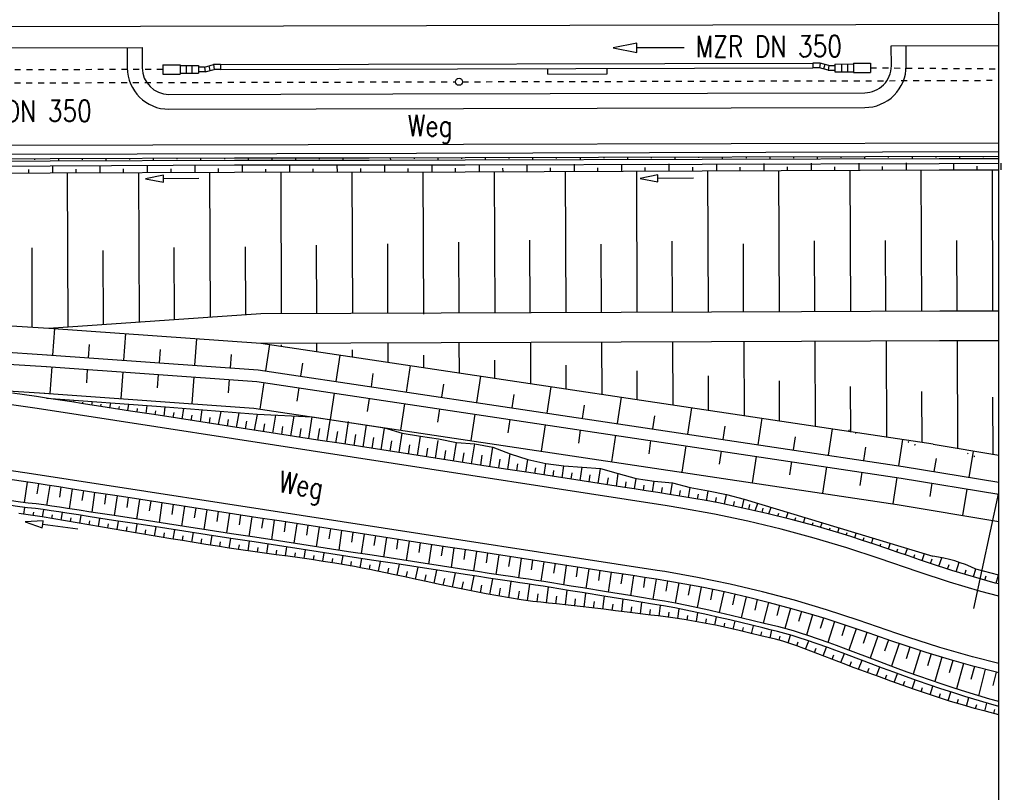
# Model space of a CAD drawing. Extents: x -134 to 1642, y -665 to 1050.
# Tile 35 of 88: x 867 to 950, y 86 to 152. Entities that reach past the tile are written whole.
import ezdxf

# ---------------------------------------------------------------- set-up
doc = ezdxf.new("R2010")
doc.units = 0
doc.header["$LTSCALE"] = 2
doc.header["$MEASUREMENT"] = 0
for name, pattern in [('ACAD_ISO03W100', [0.5, 0.25, -0.25]), ('AUSGEZOGEN', [0]), ('PUNKTX2', [0.5, 0, -0.5]), ('STRICHLINIEX2', [0.5, 0.25, -0.25])]:
    doc.linetypes.add(name, pattern=pattern)
for name, color, linetype in [('ABKOMMENSSCHUTZWALL_AN_ZUFAHRT', 15, 'CONTINUOUS'), ('Boeschungen', 15, 'CONTINUOUS'), ('Gleisachsen', 7, 'CONTINUOUS'), ('HANGVERDÜBELUNG', 15, 'CONTINUOUS'), ('Kabelanlagen', 15, 'CONTINUOUS'), ('NETZ', 250, 'AUSGEZOGEN'), ('RAHMEN', 250, 'AUSGEZOGEN'), ('Rinne', 200, 'CONTINUOUS'), ('SCHRIFT', 8, 'AUSGEZOGEN'), ('Tiefenentwaesserung', 15, 'CONTINUOUS'), ('Wegböschungen', 15, 'CONTINUOUS'), ('Wege', 15, 'CONTINUOUS')]:
    doc.layers.add(name, color=color, linetype=linetype)
doc.styles.add('ROMANS', font='romans.shx', dxfattribs={"width": 0.8})

msp = doc.modelspace()

# ---------------------------------------------------------------- hatches: boundary and pattern name
at = {"layer": 'Rinne'}
h = msp.add_hatch(dxfattribs=at)
h.set_pattern_fill('ANSI31', color=256, scale=20, style=0)
edge = h.paths.add_edge_path()
edge.add_arc((275.368, -21751.935), 21947.712, 89.378358, 89.4555825, ccw=False)
edge.add_arc((441.164, -6471.327), 6666.204, 89.2382346, 89.378358, ccw=False)
edge.add_arc((-14330.566, -1117453.652), 1117746.729, 89.236362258, 89.238234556, ccw=False)
edge.add_arc((523.427, -3023.766), 3217.854, 89.201464, 89.236359, ccw=False)
edge.add_arc((555.116, -750.211), 944.078, 86.947295, 89.201464, ccw=False)
edge.add_arc((625.86, 576.328), 384.346, 266.94729, 270.48051)
edge.add_arc((580.862, 5941.795), 5750.002, 270.4805116, 270.6623839)
edge.add_arc((762.642, -9781.389), 9974.234, 90.5242944, 90.662384, ccw=False)
edge.add_arc((2442.173, -193318.226), 193518.754, 90.51436533, 90.52429443, ccw=False)
edge.add_arc((253.376, 50487.94), 50297.236, 270.5143659, 270.5338415)
edge.add_arc((717.25, 703), 510.135, 270.53384, 270.62712)
edge.add_arc((-30540.738, 2856402.629), 2856380.831, 270.627124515, 270.628371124)
edge.add_arc((769.636, 1592.381), 1398.889, 270.628371, 270.993107)
edge.add_arc((599.067, 11432.088), 11240.074, 270.9931067, 271.1217788)
edge.add_arc((275.388, -21749.981), 21944.958, 89.378358, 89.4555885, ccw=False)
edge.add_arc((441.152, -6472.293), 6666.37, 89.2382342, 89.378358, ccw=False)
edge.add_arc((-14329.56, -1117377.592), 1117669.861, 89.236362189, 89.238234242, ccw=False)
edge.add_arc((523.399, -3025.408), 3218.696, 89.201476, 89.236361, ccw=False)
edge.add_arc((555.097, -751.146), 944.214, 86.947292, 89.201476, ccw=False)
edge.add_arc((625.852, 575.592), 384.41, 266.94729, 270.48049)
edge.add_arc((580.849, 5941.868), 5750.874, 270.4804911, 270.6623925)
edge.add_arc((762.68, -9785.498), 9977.542, 90.5242933, 90.6623925, ccw=False)
edge.add_arc((2442.714, -193377.718), 193577.449, 90.51436665, 90.5242933, ccw=False)
edge.add_arc((253.389, 50486.674), 50296.77, 270.514367, 270.533841)
edge.add_arc((717.258, 702.216), 510.151, 270.53384, 270.62712)
edge.add_arc((-30543.476, 2856652.631), 2856631.648, 270.627124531, 270.628371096)
edge.add_arc((769.646, 1591.701), 1399.009, 270.628371, 270.993107)
edge.add_arc((599.068, 11431.925), 11240.712, 270.9931067, 271.1217807)
h = msp.add_hatch(dxfattribs=at)
h.set_pattern_fill('ANSI31', color=256, scale=20, style=0)
edge = h.paths.add_edge_path()
edge.add_arc((639.264, -229.862), 468.994, 97.56045, 98.5249, ccw=False)
edge.add_arc((578.784, 225.815), 9.321, 90.71516, 97.56045, ccw=False)
edge.add_arc((667.449, -6877.287), 7112.976, 90.4538576, 90.7151605, ccw=False)
edge.add_arc((644.044, -3922.606), 4158.203, 90.112101, 90.453858, ccw=False)
edge.add_arc((2970.466, -1192978.703), 1193216.576, 90.108965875, 90.112100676, ccw=False)
edge.add_arc((709.221, -3986.094), 4221.816, 90.056265, 90.108966, ccw=False)
edge.add_line((705.075, 235.72), (793.275, 235.805))
edge.add_arc((682.615, 115104.427), 114868.675, 270.05519655, 270.08324691)
edge.add_arc((860.113, -7060.435), 7296.316, 89.9719489, 90.083247, ccw=False)
edge.add_arc((863.682, 229.302), 6.577, 80.49913, 89.97195, ccw=False)
edge.add_arc((850.919, 153.041), 83.9, 77.8496, 80.49913, ccw=False)
edge.add_arc((867.522, 230.16), 5.014, 71.90569, 77.8496, ccw=False)
edge.add_arc((858.933, 203.871), 32.67, 69.57811, 71.90569, ccw=False)
edge.add_arc((639.264, -229.557), 469.492, 97.56045, 98.52874, ccw=False)
edge.add_arc((578.729, 226.534), 9.402, 90.71401, 97.56045, ccw=False)
edge.add_arc((667.895, -6928.254), 7164.745, 90.4538576, 90.714007, ccw=False)
edge.add_arc((644.026, -3915.105), 4151.502, 90.112098, 90.453858, ccw=False)
edge.add_arc((2972.638, -1194119.305), 1194357.98, 90.10896588, 90.112097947, ccw=False)
edge.add_arc((709.216, -3982.003), 4218.525, 90.056265, 90.108966, ccw=False)
edge.add_line((705.074, 236.52), (793.274, 236.605))
edge.add_arc((681.707, 116046.703), 115810.152, 270.05519674, 270.08297763)
edge.add_arc((860.34, -7298.993), 7535.674, 89.97407, 90.0829777, ccw=False)
edge.add_arc((863.748, 229.962), 6.718, 80.49913, 89.97407, ccw=False)
edge.add_arc((850.571, 151.231), 86.544, 77.86199, 80.49913, ccw=False)
edge.add_arc((867.68, 230.779), 5.177, 71.90569, 77.86199, ccw=False)
edge.add_arc((858.871, 203.818), 33.541, 69.5666, 71.90569, ccw=False)

# ---------------------------------------------------------------- linework, layer by layer
at = {"layer": 'ABKOMMENSSCHUTZWALL_AN_ZUFAHRT', "linetype": 'Continuous'}
for p, q in [((869.873, 125.56), (887.766, 124.286)), ((870.228, 123.279), (870.388, 125.523)), ((842.587, 125.003), (869.733, 123.314)), ((876.213, 122.852), (876.373, 125.097)), ((882.198, 122.426), (882.358, 124.671)), ((842.589, 124.001), (869.671, 122.316)), ((873.22, 123.066), (873.3, 124.188)), ((879.205, 122.639), (879.285, 123.762)), ((888.177, 121.949), (888.511, 124.174)), ((869.713, 123.315), (887.519, 122.048)), ((885.19, 122.213), (885.27, 123.335)), ((894.111, 121.06), (894.445, 123.285)), ((869.642, 122.318), (887.409, 121.053)), ((869.998, 120.041), (870.157, 122.281)), ((891.144, 121.504), (891.311, 122.617)), ((900.045, 120.171), (900.378, 122.396)), ((842.595, 121.746), (869.532, 120.07)), ((873.07, 120.948), (873.149, 122.068)), ((875.982, 119.615), (876.142, 121.855)), ((879.055, 120.522), (879.134, 121.642)), ((881.967, 119.189), (882.127, 121.429)), ((887.519, 122.048), (941.932, 113.896)), ((897.078, 120.616), (897.245, 121.728)), ((905.979, 119.282), (906.312, 121.507)), ((885.039, 120.096), (885.119, 121.216)), ((887.409, 121.053), (941.776, 112.908)), ((887.696, 118.735), (888.029, 120.96)), ((890.83, 119.403), (890.996, 120.515)), ((903.012, 119.727), (903.179, 120.839)), ((911.913, 118.393), (912.246, 120.618)), ((869.483, 120.073), (887.162, 118.815)), ((893.63, 117.846), (893.963, 120.071)), ((896.763, 118.514), (896.93, 119.627)), ((908.946, 118.838), (909.112, 119.95)), ((917.846, 117.504), (918.18, 119.73)), ((887.162, 118.815), (941.425, 110.686)), ((899.564, 116.957), (899.897, 119.182)), ((914.879, 117.949), (915.046, 119.061)), ((923.78, 116.615), (924.113, 118.841)), ((902.697, 117.625), (902.864, 118.738)), ((905.497, 116.068), (905.831, 118.293)), ((920.813, 117.06), (920.98, 118.172)), ((929.714, 115.727), (930.047, 117.952)), ((908.631, 116.736), (908.798, 117.849)), ((911.431, 115.179), (911.764, 117.404)), ((926.747, 116.171), (926.914, 117.284)), ((914.565, 115.847), (914.731, 116.96)), ((917.365, 114.29), (917.698, 116.515)), ((932.681, 115.282), (932.848, 116.395)), ((935.648, 114.838), (935.981, 117.063)), ((920.498, 114.958), (920.665, 116.071)), ((923.299, 113.401), (923.632, 115.626)), ((938.615, 114.393), (938.781, 115.506)), ((941.582, 113.949), (941.915, 116.174)), ((926.432, 114.069), (926.599, 115.182)), ((929.232, 112.512), (929.566, 114.738)), ((947.51, 112.967), (947.879, 115.186)), ((932.366, 113.181), (932.533, 114.293)), ((935.166, 111.624), (935.5, 113.849)), ((941.932, 113.896), (950, 112.552)), ((944.55, 113.46), (944.735, 114.57)), ((938.3, 112.292), (938.466, 113.404)), ((941.1, 110.735), (941.433, 112.96)), ((941.776, 112.908), (950, 111.538)), ((944.201, 111.364), (944.386, 112.474)), ((946.975, 109.761), (947.345, 111.98)), ((941.425, 110.686), (950, 109.257))]:
    msp.add_line(p, q, dxfattribs=at)
at = {"layer": 'Boeschungen', "linetype": 'Continuous'}
for p, q in [((869.873, 125.56), (887.756, 126.786)), ((889.492, 124.027), (889.491, 124.16)), ((892.493, 123.577), (892.491, 124.304)), ((898.497, 122.678), (898.49, 124.328)), ((904.501, 121.779), (904.49, 124.352)), ((895.495, 123.128), (895.493, 123.722)), ((901.499, 122.228), (901.495, 123.284))]:
    msp.add_line(p, q, dxfattribs=at)
for points in [[(834.979, 139.777), (869.979, 139.864)], [(834.98, 139.577), (869.98, 139.664)], [(868.679, 139.86), (868.679, 139.76)], [(869.979, 139.866), (885.529, 139.927)], [(869.98, 139.666), (885.53, 139.727)], [(870.679, 139.868), (870.68, 139.668)], [(872.679, 139.876), (872.679, 139.776)], [(874.679, 139.884), (874.68, 139.684)], [(876.679, 139.842), (876.679, 139.792)], [(878.679, 139.85), (878.68, 139.7)], [(880.679, 139.908), (880.679, 139.808)], [(882.679, 139.916), (882.68, 139.716)], [(884.679, 139.922), (884.679, 139.822)], [(885.529, 139.927), (896.896, 139.941)], [(885.53, 139.727), (896.896, 139.741)], [(886.679, 139.928), (886.68, 139.732)], [(888.679, 139.889), (888.679, 139.789)], [(890.679, 139.897), (890.679, 139.747)], [(892.679, 139.905), (892.679, 139.805)], [(894.679, 139.913), (894.68, 139.713)], [(896.896, 139.941), (904.979, 139.951)], [(896.896, 139.741), (904.98, 139.751)], [(898.679, 139.929), (898.68, 139.729)], [(900.679, 139.937), (900.679, 139.837)], [(902.679, 139.945), (902.68, 139.745)], [(904.679, 139.953), (904.679, 139.853)], [(904.979, 139.954), (950, 140.074)], [(904.98, 139.754), (944.979, 139.861)], [(906.679, 139.961), (906.68, 139.761)], [(908.679, 139.968), (908.679, 139.868)], [(910.679, 139.976), (910.68, 139.776)], [(912.679, 139.984), (912.679, 139.884)], [(914.679, 139.942), (914.68, 139.792)], [(916.679, 139.95), (916.679, 139.9)], [(918.679, 139.958), (918.679, 139.808)], [(920.679, 139.966), (920.679, 139.916)], [(922.679, 139.974), (922.679, 139.824)], [(924.679, 139.982), (924.679, 139.932)], [(926.679, 139.99), (926.679, 139.84)], [(928.679, 139.997), (928.679, 139.897)], [(930.679, 140.005), (930.679, 139.855)], [(932.679, 140.013), (932.679, 139.913)], [(934.679, 140.021), (934.679, 139.871)], [(936.679, 140.029), (936.679, 139.929)], [(938.679, 140.037), (938.679, 139.844)], [(940.679, 140.045), (940.679, 139.945)], [(942.679, 140.054), (942.679, 139.854)], [(944.679, 140.062), (944.679, 139.962)], [(944.979, 139.862), (950, 139.882)], [(946.679, 140.072), (946.679, 139.872)], [(948.679, 140.08), (948.679, 139.98)], [(834.981, 139.177), (869.981, 139.264)], [(868.184, 138.658), (868.182, 138.958)], [(869.981, 139.266), (885.531, 139.327)], [(869.984, 138.666), (885.533, 138.727)], [(870.181, 139.266), (870.184, 138.666)], [(872.184, 138.674), (872.182, 138.974)], [(874.181, 139.282), (874.184, 138.682)], [(876.184, 138.69), (876.182, 138.99)], [(877.434, 138.695), (877.483, 126.081)], [(878.181, 139.298), (878.184, 138.698)], [(880.184, 138.706), (880.182, 139.006)], [(882.181, 139.314), (882.184, 138.714)], [(883.433, 138.719), (883.482, 126.493)], [(884.183, 138.72), (884.182, 139.02)], [(885.531, 139.327), (896.897, 139.341)], [(885.533, 138.727), (904.984, 138.751)], [(886.181, 139.33), (886.184, 138.68)], [(888.184, 138.687), (888.182, 138.987)], [(889.434, 138.692), (889.481, 126.792)], [(890.181, 139.345), (890.184, 138.695)], [(892.184, 138.703), (892.182, 139.003)], [(894.181, 139.311), (894.184, 138.711)], [(895.434, 138.716), (895.481, 126.816)], [(896.184, 138.719), (896.182, 139.019)], [(896.897, 139.341), (904.981, 139.351)], [(898.181, 139.327), (898.184, 138.727)], [(900.184, 138.735), (900.182, 139.035)], [(901.434, 138.74), (901.481, 126.74)], [(902.181, 139.343), (902.184, 138.743)], [(904.184, 138.751), (904.182, 139.051)], [(904.981, 139.354), (944.981, 139.461)], [(904.984, 138.754), (944.983, 138.912)], [(906.181, 139.359), (906.184, 138.759)], [(907.434, 138.764), (907.481, 126.864)], [(908.184, 138.766), (908.182, 139.066)], [(910.181, 139.374), (910.183, 138.774)], [(912.183, 138.782), (912.182, 139.082)], [(913.433, 138.787), (913.48, 126.887)], [(914.181, 139.39), (914.183, 138.79)], [(916.183, 138.798), (916.182, 139.098)], [(918.181, 139.406), (918.183, 138.806)], [(919.433, 138.811), (919.48, 126.911)], [(920.183, 138.814), (920.182, 139.114)], [(922.181, 139.422), (922.183, 138.822)], [(924.183, 138.83), (924.182, 139.13)], [(925.433, 138.835), (925.48, 126.935)], [(926.181, 139.438), (926.183, 138.838)], [(928.183, 138.845), (928.182, 139.145)], [(930.181, 139.453), (930.183, 138.853)], [(931.433, 138.858), (931.48, 126.958)], [(932.183, 138.861), (932.182, 139.161)], [(934.181, 139.469), (934.183, 138.869)], [(936.183, 138.877), (936.182, 139.177)], [(937.433, 138.882), (937.48, 126.982)], [(938.181, 139.485), (938.183, 138.885)], [(940.183, 138.893), (940.182, 139.193)], [(942.181, 139.501), (942.183, 138.901)], [(943.433, 138.906), (943.48, 127.006)], [(944.981, 139.462), (950, 139.482)], [(944.983, 138.912), (950, 138.923)], [(946.181, 139.467), (946.183, 138.917)], [(948.183, 138.925), (948.182, 139.225)], [(949.433, 138.929), (949.48, 127.021)], [(950.181, 139.482), (950.183, 138.932)], [(834.984, 138.527), (869.984, 138.666)], [(871.434, 138.671), (871.485, 125.671)], [(910.48, 126.875), (910.456, 132.97)], [(922.48, 126.923), (922.457, 132.891)], [(934.48, 126.97), (934.457, 132.92)], [(940.48, 126.994), (940.457, 132.944)], [(946.48, 127.018), (946.457, 132.968)], [(868.485, 125.66), (868.459, 132.323)], [(874.484, 125.876), (874.46, 132.121)], [(880.483, 126.287), (880.459, 132.357)], [(886.481, 126.698), (886.458, 132.431)], [(892.481, 126.804), (892.458, 132.554)], [(898.481, 126.828), (898.457, 132.678)], [(904.481, 126.852), (904.457, 132.802)], [(916.48, 126.899), (916.458, 132.658)], [(928.48, 126.947), (928.458, 132.688)], [(835.997, 127.667), (869.873, 125.56)], [(887.756, 126.786), (933.353, 126.966)], [(933.353, 126.966), (945.03, 127.012)], [(945.03, 127.012), (950, 127.023)], [(887.766, 124.286), (933.359, 124.466)], [(887.766, 124.286), (944.464, 115.792)], [(910.49, 124.375), (910.504, 120.876)], [(916.49, 124.399), (916.508, 119.999)], [(922.49, 124.423), (922.511, 119.073)], [(928.49, 124.447), (928.515, 118.147)], [(933.359, 124.466), (944.99, 124.512)], [(934.49, 124.47), (934.519, 117.27)], [(940.49, 124.494), (940.522, 116.344)], [(944.99, 124.512), (950, 124.523)], [(946.49, 124.518), (946.526, 115.418)], [(907.502, 121.364), (907.496, 122.864)], [(913.506, 120.437), (913.498, 122.437)], [(919.51, 119.511), (919.5, 121.961)], [(925.513, 118.635), (925.502, 121.535)], [(931.517, 117.709), (931.503, 121.108)], [(937.521, 116.782), (937.505, 120.632)], [(943.524, 115.906), (943.507, 120.206)], [(949.528, 114.88), (949.509, 119.73)], [(944.458, 115.756), (950, 114.833)]]:
    msp.add_lwpolyline(points, dxfattribs=at)
at = {"layer": 'Gleisachsen', "linetype": 'Continuous'}
msp.add_line((834.287, 150.926), (950, 151.204), dxfattribs=at)
at = {"layer": 'HANGVERDÜBELUNG', "linetype": 'PUNKTX2'}
for centre in [(937.617, 116.766), (942.62, 115.779), (947.622, 114.791)]:
    msp.add_circle(centre, 0.3, dxfattribs=at)
at = {"layer": 'Kabelanlagen', "linetype": 'Continuous'}
for p, q in [((884.366, 147.796), (934.315, 147.916)), ((934.925, 147.917), (934.315, 147.915)), ((934.315, 147.916), (934.316, 147.516)), ((934.925, 147.918), (934.874, 147.518)), ((935.672, 147.719), (934.925, 147.918)), ((936.176, 147.846), (937.736, 147.849)), ((936.176, 147.846), (936.177, 147.196)), ((936.736, 147.847), (936.737, 147.197)), ((937.236, 147.848), (937.237, 147.198)), ((937.736, 147.924), (939.186, 147.928)), ((937.736, 147.924), (937.738, 147.124)), ((939.186, 147.928), (939.188, 147.128)), ((879.496, 147.785), (880.946, 147.788)), ((879.496, 147.785), (879.498, 146.985)), ((880.946, 147.788), (880.948, 146.988)), ((880.946, 147.713), (882.506, 147.717)), ((880.948, 147.063), (882.508, 147.067)), ((881.446, 147.714), (881.448, 147.064)), ((881.946, 147.716), (881.948, 147.066)), ((882.506, 147.717), (882.508, 147.067)), ((883.011, 147.593), (882.506, 147.592)), ((883.064, 147.193), (882.507, 147.192)), ((883.011, 147.593), (883.756, 147.795)), ((883.011, 147.593), (883.064, 147.193)), ((883.064, 147.193), (883.81, 147.395)), ((883.358, 147.687), (883.463, 147.301)), ((884.366, 147.796), (883.756, 147.795)), ((883.756, 147.795), (883.81, 147.395)), ((884.367, 147.396), (883.81, 147.395)), ((884.366, 147.796), (884.367, 147.396)), ((884.367, 147.396), (934.316, 147.516)), ((911.972, 146.993), (911.971, 147.463)), ((911.972, 146.993), (916.972, 147.005)), ((916.972, 147.005), (916.971, 147.475)), ((934.873, 147.517), (934.316, 147.515)), ((935.62, 147.319), (934.874, 147.518)), ((935.324, 147.812), (935.221, 147.425)), ((935.672, 147.719), (935.62, 147.319)), ((935.62, 147.319), (936.177, 147.321)), ((935.672, 147.719), (936.176, 147.721)), ((936.177, 147.196), (937.737, 147.199)), ((937.738, 147.124), (939.188, 147.128)), ((879.498, 146.985), (880.948, 146.988))]:
    msp.add_line(p, q, dxfattribs=at)
at = {"layer": 'Kabelanlagen', "linetype": 'STRICHLINIEX2'}
for p, q in [((879.497, 147.385), (853.497, 147.322)), ((939.187, 147.528), (950, 147.445))]:
    msp.add_line(p, q, dxfattribs=at)
at = {"layer": 'NETZ'}
msp.add_line((949.98, 111.68), (947.874, 101.904), dxfattribs=at)
at = {"layer": 'RAHMEN'}
msp.add_line((950, 0), (950, 415), dxfattribs=at)
at = {"layer": 'Tiefenentwaesserung', "linetype": 'Continuous'}
msp.add_lwpolyline([(923.475, 149.219), (919.475, 149.209), (919.474, 149.609), (917.475, 149.204), (919.476, 148.809), (919.475, 149.209)], dxfattribs=at)
at = {"layer": 'Tiefenentwaesserung', "linetype": 'ACAD_ISO03W100'}
for points in [[(834.974, 146.179), (904.172, 146.35)], [(904.772, 146.352), (944.953, 146.452)], [(944.953, 146.462), (950, 146.473)]]:
    msp.add_lwpolyline(points, dxfattribs=at)
at = {"layer": 'Tiefenentwaesserung', "linetype": 'Continuous'}
msp.add_circle((904.472, 146.351), 0.3, dxfattribs=at)
at = {"layer": 'Wegböschungen', "linetype": 'Continuous'}
for p, q in [((869.688, 119.659), (879.725, 118.918)), ((870.451, 119.541), (870.46, 119.602)), ((871.214, 119.422), (871.224, 119.488)), ((871.976, 119.304), (872.004, 119.488)), ((872.739, 119.187), (872.758, 119.313)), ((873.502, 119.069), (873.549, 119.374)), ((874.265, 118.951), (874.294, 119.143)), ((875.028, 118.833), (875.093, 119.26)), ((875.79, 118.715), (875.825, 118.941)), ((876.553, 118.597), (876.637, 119.146)), ((877.316, 118.479), (877.361, 118.773)), ((878.079, 118.361), (878.181, 119.032)), ((879.604, 118.125), (879.683, 118.927)), ((879.725, 118.918), (887.437, 118.287)), ((881.13, 117.889), (881.267, 118.792)), ((878.841, 118.243), (878.895, 118.591)), ((880.367, 118.007), (880.435, 118.45)), ((881.893, 117.771), (881.961, 118.223)), ((882.655, 117.653), (882.81, 118.666)), ((883.418, 117.535), (883.492, 118.02)), ((884.181, 117.417), (884.4, 118.535)), ((885.707, 117.181), (885.941, 118.409)), ((887.232, 116.945), (887.476, 118.283)), ((887.437, 118.287), (892.089, 118.073)), ((888.758, 116.709), (889.022, 118.214)), ((890.283, 116.473), (890.569, 118.143)), ((891.809, 116.237), (892.089, 118.073)), ((892.089, 118.073), (898.193, 117.143)), ((893.334, 116.001), (893.63, 117.943)), ((884.944, 117.299), (885.029, 117.861)), ((886.469, 117.063), (886.567, 117.699)), ((887.995, 116.827), (888.094, 117.475)), ((889.52, 116.591), (889.624, 117.272)), ((892.572, 116.119), (892.721, 117.101)), ((894.86, 115.765), (895.152, 117.683)), ((896.386, 115.529), (896.673, 117.414)), ((897.911, 115.293), (898.187, 117.106)), ((898.193, 117.143), (899.685, 116.688)), ((891.046, 116.355), (891.158, 117.092)), ((894.097, 115.883), (894.244, 116.847)), ((895.623, 115.647), (895.768, 116.599)), ((897.148, 115.411), (897.29, 116.34)), ((899.437, 115.057), (899.685, 116.688)), ((899.685, 116.688), (901.211, 116.455)), ((900.962, 114.821), (901.211, 116.455)), ((901.211, 116.455), (902.737, 116.223)), ((898.674, 115.175), (898.806, 116.043)), ((900.199, 114.939), (900.316, 115.706)), ((901.725, 114.703), (901.838, 115.444)), ((902.488, 114.585), (902.717, 116.088)), ((902.737, 116.223), (904.253, 115.919)), ((904.013, 114.349), (904.253, 115.919)), ((904.253, 115.919), (905.796, 115.802)), ((905.539, 114.113), (905.796, 115.802)), ((905.796, 115.802), (907.312, 115.504)), ((907.064, 113.878), (907.312, 115.504)), ((907.312, 115.504), (908.792, 114.966)), ((903.251, 114.467), (903.367, 115.233)), ((904.776, 114.231), (904.9, 115.046)), ((906.302, 113.995), (906.431, 114.846)), ((908.59, 113.642), (908.792, 114.966)), ((908.792, 114.966), (910.279, 114.475)), ((907.827, 113.76), (907.94, 114.502)), ((909.353, 113.524), (909.443, 114.114)), ((910.116, 113.406), (910.279, 114.475)), ((910.279, 114.475), (911.788, 114.135)), ((910.878, 113.288), (910.954, 113.786)), ((911.641, 113.17), (911.788, 114.135)), ((911.788, 114.135), (913.32, 113.937)), ((913.167, 112.934), (913.32, 113.937)), ((913.32, 113.937), (914.867, 113.842)), ((914.692, 112.698), (914.867, 113.842)), ((914.867, 113.842), (916.407, 113.704)), ((912.404, 113.052), (912.478, 113.536)), ((913.93, 112.816), (914.011, 113.348)), ((915.455, 112.58), (915.548, 113.189)), ((916.218, 112.462), (916.407, 113.704)), ((916.407, 113.704), (917.907, 113.301)), ((917.744, 112.226), (917.907, 113.301)), ((917.907, 113.301), (919.403, 112.871)), ((867.752, 112.622), (866.779, 112.767)), ((868.738, 112.47), (867.752, 112.622)), ((868.059, 112.575), (867.794, 110.845)), ((869.725, 112.317), (868.738, 112.47)), ((869.009, 112.428), (868.876, 111.579)), ((869.956, 112.281), (869.694, 110.607)), ((870.713, 112.164), (869.725, 112.317)), ((871.701, 112.011), (870.713, 112.164)), ((870.9, 112.135), (870.773, 111.301)), ((916.981, 112.344), (917.071, 112.937)), ((918.506, 112.108), (918.58, 112.588)), ((919.269, 111.99), (919.403, 112.871)), ((919.403, 112.871), (920.931, 112.648)), ((920.032, 111.872), (920.097, 112.299)), ((920.795, 111.754), (920.931, 112.648)), ((920.931, 112.648), (922.472, 112.501)), ((921.558, 111.637), (921.631, 112.116)), ((922.318, 111.518), (922.472, 112.501)), ((922.472, 112.501), (923.981, 112.118)), ((923.835, 111.269), (923.981, 112.118)), ((923.981, 112.118), (925.505, 111.832)), ((871.844, 111.989), (871.596, 110.322)), ((873.678, 111.705), (871.701, 112.011)), ((872.791, 111.842), (872.667, 111.009)), ((873.738, 111.696), (873.49, 110.03)), ((875.654, 111.4), (873.678, 111.705)), ((874.685, 111.549), (874.561, 110.717)), ((875.632, 111.403), (875.384, 109.739)), ((877.631, 111.094), (875.654, 111.4)), ((923.078, 111.396), (923.153, 111.861)), ((924.593, 111.137), (924.664, 111.537)), ((925.349, 111), (925.499, 111.803)), ((925.505, 111.832), (927.024, 111.524)), ((926.858, 110.706), (927.023, 111.523)), ((927.024, 111.524), (928.523, 111.134)), ((867.424, 110.488), (866.464, 110.613)), ((867.485, 110.883), (866.522, 111.009)), ((868.084, 110.407), (867.424, 110.488)), ((868.145, 110.803), (867.485, 110.883)), ((868.806, 110.723), (868.145, 110.803)), ((869.465, 110.639), (868.806, 110.723)), ((870.126, 110.546), (869.465, 110.639)), ((870.785, 110.447), (870.126, 110.546)), ((876.579, 111.256), (876.455, 110.425)), ((877.526, 111.11), (877.279, 109.447)), ((879.607, 110.788), (877.631, 111.094)), ((878.473, 110.963), (878.35, 110.132)), ((879.421, 110.817), (879.173, 109.156)), ((881.584, 110.482), (879.607, 110.788)), ((880.368, 110.67), (880.244, 109.84)), ((881.315, 110.524), (881.068, 108.864)), ((883.56, 110.177), (881.584, 110.482)), ((926.105, 110.855), (926.184, 111.266)), ((927.612, 110.551), (927.694, 110.944)), ((928.906, 110.269), (929.002, 110.667)), ((929.454, 110.144), (929.675, 110.785)), ((868.323, 109.775), (867.335, 109.907)), ((867.779, 109.849), (867.857, 110.435)), ((868.745, 110.328), (868.084, 110.407)), ((869.309, 109.631), (868.323, 109.775)), ((868.566, 109.741), (868.609, 110.04)), ((869.404, 110.243), (868.745, 110.328)), ((870.297, 109.472), (869.309, 109.631)), ((869.352, 109.624), (869.447, 110.238)), ((870.064, 110.151), (869.404, 110.243)), ((870.724, 110.052), (870.064, 110.151)), ((870.137, 109.499), (870.189, 109.812)), ((871.383, 109.95), (870.724, 110.052)), ((871.444, 110.345), (870.785, 110.447)), ((870.921, 109.367), (871.031, 110.004)), ((872.371, 109.797), (871.383, 109.95)), ((872.432, 110.193), (871.444, 110.345)), ((873.359, 109.646), (872.371, 109.797)), ((873.42, 110.041), (872.432, 110.193)), ((872.493, 109.098), (872.61, 109.761)), ((875.336, 109.341), (873.359, 109.646)), ((875.397, 109.737), (873.42, 110.041)), ((877.374, 109.432), (875.397, 109.737)), ((882.262, 110.378), (882.138, 109.548)), ((883.209, 110.231), (882.962, 108.572)), ((885.537, 109.871), (883.56, 110.177)), ((884.156, 110.085), (884.033, 109.256)), ((885.103, 109.938), (884.856, 108.281)), ((887.513, 109.565), (885.537, 109.871)), ((886.05, 109.792), (885.927, 108.963)), ((886.997, 109.645), (886.751, 107.989)), ((930.034, 110.012), (930.128, 110.373)), ((930.611, 109.877), (930.798, 110.445)), ((931.353, 109.692), (931.435, 109.95)), ((932.071, 109.513), (932.234, 110.01)), ((871.283, 109.305), (870.297, 109.472)), ((873.255, 108.968), (871.283, 109.305)), ((871.706, 109.233), (871.764, 109.557)), ((874.24, 108.8), (873.255, 108.968)), ((873.279, 108.964), (873.339, 109.302)), ((874.068, 108.83), (874.186, 109.518)), ((875.227, 108.633), (874.24, 108.8)), ((874.856, 108.696), (874.915, 109.046)), ((877.313, 109.037), (875.336, 109.341)), ((875.645, 108.563), (875.76, 109.276)), ((876.43, 108.431), (876.49, 108.793)), ((877.214, 108.296), (877.341, 109.033)), ((879.289, 108.733), (877.313, 109.037)), ((879.351, 109.128), (877.374, 109.432)), ((878.786, 108.018), (878.919, 108.79)), ((881.327, 108.824), (879.351, 109.128)), ((883.304, 108.52), (881.327, 108.824)), ((889.49, 109.26), (887.513, 109.565)), ((887.944, 109.499), (887.821, 108.671)), ((888.892, 109.352), (888.645, 107.698)), ((891.466, 108.954), (889.49, 109.26)), ((889.839, 109.206), (889.716, 108.379)), ((890.786, 109.059), (890.54, 107.406)), ((893.443, 108.648), (891.466, 108.954)), ((891.733, 108.913), (891.61, 108.087)), ((932.809, 109.322), (932.889, 109.573)), ((933.524, 109.129), (933.671, 109.575)), ((934.259, 108.93), (934.335, 109.169)), ((934.971, 108.728), (935.107, 109.14)), ((876.213, 108.468), (875.227, 108.633)), ((877.199, 108.299), (876.213, 108.468)), ((877.855, 108.183), (877.199, 108.299)), ((878.512, 108.066), (877.855, 108.183)), ((877.998, 108.158), (878.065, 108.534)), ((879.169, 107.952), (878.512, 108.066)), ((881.266, 108.429), (879.289, 108.733)), ((879.574, 107.884), (879.64, 108.276)), ((880.364, 107.756), (880.492, 108.548)), ((881.152, 107.63), (881.216, 108.028)), ((883.243, 108.125), (881.266, 108.429)), ((881.94, 107.505), (882.069, 108.305)), ((885.22, 107.82), (883.243, 108.125)), ((885.281, 108.216), (883.304, 108.52)), ((883.516, 107.252), (883.647, 108.062)), ((887.258, 107.911), (885.281, 108.216)), ((892.68, 108.766), (892.434, 107.115)), ((895.419, 108.342), (893.443, 108.648)), ((893.627, 108.62), (893.504, 107.794)), ((894.574, 108.473), (894.328, 106.823)), ((895.521, 108.327), (895.398, 107.502)), ((897.396, 108.037), (895.419, 108.342)), ((896.468, 108.18), (896.223, 106.532)), ((897.415, 108.034), (897.293, 107.21)), ((899.372, 107.731), (897.396, 108.037)), ((935.701, 108.515), (935.767, 108.723)), ((936.411, 108.307), (936.543, 108.705)), ((937.138, 108.085), (937.212, 108.318)), ((937.845, 107.864), (937.979, 108.271)), ((880.155, 107.789), (879.169, 107.952)), ((881.143, 107.632), (880.155, 107.789)), ((883.118, 107.316), (881.143, 107.632)), ((882.728, 107.379), (882.793, 107.781)), ((884.105, 107.157), (883.118, 107.316)), ((885.093, 107), (884.105, 107.157)), ((884.304, 107.125), (884.369, 107.533)), ((885.094, 107), (885.222, 107.82)), ((887.196, 107.516), (885.22, 107.82)), ((885.884, 106.878), (885.946, 107.288)), ((886.678, 106.76), (886.793, 107.578)), ((889.173, 107.212), (887.196, 107.516)), ((889.234, 107.607), (887.258, 107.911)), ((888.263, 106.543), (888.366, 107.336)), ((891.15, 106.908), (889.173, 107.212)), ((891.211, 107.303), (889.234, 107.607)), ((893.188, 106.999), (891.211, 107.303)), ((898.362, 107.887), (898.117, 106.24)), ((899.31, 107.741), (899.187, 106.918)), ((901.349, 107.425), (899.372, 107.731)), ((900.257, 107.594), (900.012, 105.948)), ((901.204, 107.448), (901.081, 106.625)), ((903.325, 107.12), (901.349, 107.425)), ((902.151, 107.301), (901.906, 105.657)), ((903.098, 107.155), (902.976, 106.333)), ((938.568, 107.632), (938.647, 107.88)), ((939.271, 107.399), (939.415, 107.836)), ((939.991, 107.156), (940.06, 107.373)), ((940.692, 106.918), (940.851, 107.401)), ((886.081, 106.848), (885.093, 107)), ((887.071, 106.704), (886.081, 106.848)), ((888.062, 106.569), (887.071, 106.704)), ((887.47, 106.649), (887.525, 107.053)), ((889.054, 106.441), (888.062, 106.569)), ((889.054, 106.441), (889.105, 106.828)), ((890.046, 106.312), (889.054, 106.441)), ((889.845, 106.338), (889.944, 107.093)), ((891.037, 106.177), (890.046, 106.312)), ((890.634, 106.233), (890.684, 106.602)), ((893.127, 106.603), (891.15, 106.908)), ((891.423, 106.122), (891.525, 106.85)), ((892.208, 106.006), (892.263, 106.367)), ((892.994, 105.883), (893.108, 106.606)), ((895.103, 106.299), (893.127, 106.603)), ((895.164, 106.694), (893.188, 106.999)), ((894.565, 105.622), (894.689, 106.363)), ((897.08, 105.995), (895.103, 106.299)), ((897.141, 106.39), (895.164, 106.694)), ((899.118, 106.086), (897.141, 106.39)), ((905.302, 106.814), (903.325, 107.12)), ((904.045, 107.008), (903.8, 105.365)), ((904.992, 106.862), (904.87, 106.041)), ((907.278, 106.508), (905.302, 106.814)), ((905.939, 106.715), (905.695, 105.074)), ((906.886, 106.569), (906.764, 105.749)), ((909.255, 106.203), (907.278, 106.508)), ((907.833, 106.422), (907.589, 104.781)), ((941.41, 106.671), (941.494, 106.935)), ((942.11, 106.43), (942.287, 106.966)), ((942.829, 106.182), (942.918, 106.463)), ((943.528, 105.941), (943.723, 106.531)), ((892.027, 106.034), (891.037, 106.177)), ((893.015, 105.88), (892.027, 106.034)), ((894.001, 105.717), (893.015, 105.88)), ((893.78, 105.754), (893.839, 106.119)), ((894.987, 105.549), (894.001, 105.717)), ((895.644, 105.435), (894.987, 105.549)), ((895.349, 105.487), (895.414, 105.864)), ((896.131, 105.348), (896.273, 106.119)), ((896.911, 105.2), (896.988, 105.599)), ((899.057, 105.691), (897.08, 105.995)), ((897.686, 105.041), (897.861, 105.875)), ((901.034, 105.387), (899.057, 105.691)), ((901.095, 105.782), (899.118, 106.086)), ((899.243, 104.703), (899.443, 105.631)), ((903.071, 105.478), (901.095, 105.782)), ((905.048, 105.173), (903.071, 105.478)), ((908.78, 106.276), (908.658, 105.455)), ((911.231, 105.897), (909.255, 106.203)), ((909.728, 106.129), (909.484, 104.495)), ((910.675, 105.983), (910.554, 105.171)), ((913.208, 105.591), (911.231, 105.897)), ((911.622, 105.836), (911.38, 104.214)), ((912.569, 105.69), (912.448, 104.875)), ((915.184, 105.285), (913.208, 105.591)), ((913.516, 105.543), (913.272, 103.904)), ((944.249, 105.697), (944.371, 106.08)), ((944.951, 105.465), (945.187, 106.18)), ((945.675, 105.232), (945.8, 105.625)), ((946.401, 105.005), (946.647, 105.803)), ((896.301, 105.317), (895.644, 105.435)), ((896.956, 105.191), (896.301, 105.317)), ((897.61, 105.057), (896.956, 105.191)), ((898.262, 104.916), (897.61, 105.057)), ((898.915, 104.774), (898.262, 104.916)), ((898.463, 104.872), (898.558, 105.313)), ((899.894, 104.564), (898.915, 104.774)), ((900.026, 104.536), (900.128, 105.023)), ((900.807, 104.371), (901.021, 105.388)), ((903.01, 105.082), (901.034, 105.387)), ((901.587, 104.206), (901.699, 104.736)), ((902.368, 104.039), (902.6, 105.145)), ((904.987, 104.778), (903.01, 105.082)), ((903.928, 103.704), (904.18, 104.902)), ((905.975, 104.626), (904.987, 104.778)), ((906.037, 105.022), (905.048, 105.173)), ((905.498, 103.38), (905.752, 104.661)), ((907.025, 104.869), (906.037, 105.022)), ((908.013, 104.715), (907.025, 104.869)), ((909.002, 104.565), (908.013, 104.715)), ((914.463, 105.397), (914.34, 104.574)), ((915.41, 105.251), (915.164, 103.598)), ((917.161, 104.98), (915.184, 105.285)), ((916.36, 105.104), (916.234, 104.274)), ((917.308, 104.957), (917.053, 103.291)), ((918.149, 104.827), (917.161, 104.98)), ((918.255, 104.81), (918.127, 103.974)), ((919.137, 104.674), (918.149, 104.827)), ((919.198, 104.665), (918.948, 102.983)), ((920.125, 104.522), (919.137, 104.674)), ((947.126, 104.784), (947.24, 105.159)), ((947.853, 104.568), (948.052, 105.237)), ((948.816, 104.298), (948.924, 104.662)), ((949.78, 104.029), (949.982, 104.71)), ((900.874, 104.357), (899.894, 104.564)), ((901.854, 104.149), (900.874, 104.357)), ((902.833, 103.94), (901.854, 104.149)), ((903.813, 103.729), (902.833, 103.94)), ((903.148, 103.872), (903.269, 104.448)), ((904.711, 103.539), (904.839, 104.16)), ((906.964, 104.474), (905.975, 104.626)), ((906.287, 103.226), (906.411, 103.883)), ((907.952, 104.32), (906.964, 104.474)), ((907.077, 103.081), (907.319, 104.418)), ((908.94, 104.17), (907.952, 104.32)), ((908.663, 102.81), (908.883, 104.178)), ((909.6, 104.074), (908.94, 104.17)), ((909.661, 104.469), (909.002, 104.565)), ((910.26, 103.979), (909.6, 104.074)), ((910.321, 104.375), (909.661, 104.469)), ((910.92, 103.881), (910.26, 103.979)), ((910.26, 102.567), (910.444, 103.952)), ((910.981, 104.277), (910.321, 104.375)), ((911.578, 103.778), (910.92, 103.881)), ((911.639, 104.173), (910.981, 104.277)), ((912.297, 104.065), (911.639, 104.173)), ((912.955, 103.956), (912.297, 104.065)), ((913.942, 103.795), (912.955, 103.956)), ((920.149, 104.519), (920.02, 103.675)), ((921.113, 104.369), (920.125, 104.522)), ((921.099, 104.371), (920.833, 102.677)), ((922.075, 104.213), (921.113, 104.369)), ((922.052, 104.217), (921.912, 103.368)), ((923.036, 104.05), (922.075, 104.213)), ((923.003, 104.056), (922.709, 102.352)), ((923.996, 103.877), (923.036, 104.05)), ((923.956, 103.884), (923.798, 103.027)), ((924.953, 103.693), (923.996, 103.877)), ((904.793, 103.522), (903.813, 103.729)), ((905.774, 103.325), (904.793, 103.522)), ((906.757, 103.139), (905.774, 103.325)), ((907.742, 102.964), (906.757, 103.139)), ((907.868, 102.942), (907.985, 103.62)), ((909.46, 102.684), (909.562, 103.374)), ((911.059, 102.464), (911.142, 103.149)), ((912.236, 103.67), (911.578, 103.778)), ((911.858, 102.375), (912.007, 103.707)), ((912.894, 103.561), (912.236, 103.67)), ((913.881, 103.4), (912.894, 103.561)), ((913.444, 102.204), (913.584, 103.448)), ((914.868, 103.24), (913.881, 103.4)), ((914.929, 103.636), (913.942, 103.795)), ((916.842, 102.92), (914.868, 103.24)), ((916.903, 103.315), (914.929, 103.636)), ((915.03, 102.025), (915.161, 103.193)), ((918.878, 102.995), (916.903, 103.315)), ((919.864, 102.835), (918.878, 102.995)), ((924.907, 103.702), (924.568, 101.976)), ((926.863, 103.298), (924.953, 103.693)), ((925.854, 103.512), (925.675, 102.641)), ((926.801, 103.312), (926.422, 101.558)), ((928.764, 102.865), (926.863, 103.298)), ((927.743, 103.102), (927.545, 102.22)), ((908.728, 102.799), (907.742, 102.964)), ((909.717, 102.645), (908.728, 102.799)), ((910.707, 102.507), (909.717, 102.645)), ((911.37, 102.428), (910.707, 102.507)), ((912.033, 102.356), (911.37, 102.428)), ((912.697, 102.286), (912.033, 102.356)), ((912.651, 102.29), (912.723, 102.934)), ((913.691, 102.176), (912.697, 102.286)), ((914.686, 102.064), (913.691, 102.176)), ((914.237, 102.114), (914.305, 102.717)), ((915.823, 101.935), (915.886, 102.5)), ((916.613, 101.844), (916.741, 102.936)), ((918.816, 102.599), (916.842, 102.92)), ((917.403, 101.748), (917.467, 102.278)), ((918.192, 101.65), (918.322, 102.679)), ((919.802, 102.44), (918.816, 102.599)), ((919.776, 101.454), (919.898, 102.424)), ((920.788, 102.279), (919.802, 102.44)), ((920.85, 102.674), (919.864, 102.835)), ((921.729, 102.121), (920.788, 102.279)), ((921.794, 102.516), (920.85, 102.674)), ((921.36, 101.262), (921.474, 102.164)), ((922.737, 102.347), (921.794, 102.516)), ((923.677, 102.163), (922.737, 102.347)), ((924.614, 101.967), (923.677, 102.163)), ((928.687, 102.884), (928.269, 101.116)), ((930.656, 102.394), (928.764, 102.865)), ((929.625, 102.656), (929.409, 101.774)), ((930.564, 102.418), (930.116, 100.67)), ((932.539, 101.886), (930.656, 102.394)), ((931.5, 102.171), (931.269, 101.311)), ((915.68, 101.952), (914.686, 102.064)), ((916.675, 101.836), (915.68, 101.952)), ((917.668, 101.716), (916.675, 101.836)), ((918.661, 101.592), (917.668, 101.716)), ((920.644, 101.348), (918.661, 101.592)), ((918.984, 101.552), (919.047, 102.052)), ((920.568, 101.358), (920.627, 101.827)), ((921.27, 101.273), (920.644, 101.348)), ((922.668, 101.953), (921.729, 102.121)), ((922.148, 101.162), (922.207, 101.594)), ((923.604, 101.77), (922.668, 101.953)), ((922.934, 101.052), (923.055, 101.879)), ((924.537, 101.574), (923.604, 101.77)), ((923.716, 100.931), (923.78, 101.326)), ((924.499, 100.799), (924.629, 101.554)), ((925.468, 101.368), (924.537, 101.574)), ((925.549, 101.759), (924.614, 101.967)), ((926.397, 101.153), (925.468, 101.368)), ((926.482, 101.544), (925.549, 101.759)), ((927.413, 101.323), (926.482, 101.544)), ((928.343, 101.098), (927.413, 101.323)), ((932.434, 101.915), (931.957, 100.217)), ((934.411, 101.339), (932.539, 101.886)), ((933.362, 101.65), (933.116, 100.798)), ((934.287, 101.376), (933.774, 99.651)), ((935.343, 101.052), (934.411, 101.339)), ((921.895, 101.195), (921.27, 101.273)), ((922.52, 101.112), (921.895, 101.195)), ((923.455, 100.973), (922.52, 101.112)), ((924.389, 100.819), (923.455, 100.973)), ((925.32, 100.651), (924.389, 100.819)), ((925.278, 100.659), (925.346, 101.019)), ((926.247, 100.465), (925.32, 100.651)), ((926.053, 100.505), (926.2, 101.199)), ((927.324, 100.933), (926.397, 101.153)), ((926.827, 100.335), (926.905, 100.675)), ((928.25, 100.709), (927.324, 100.933)), ((927.6, 100.152), (927.762, 100.827)), ((929.176, 100.484), (928.25, 100.709)), ((929.273, 100.872), (928.343, 101.098)), ((930.203, 100.65), (929.273, 100.872)), ((930.825, 100.503), (930.203, 100.65)), ((931.445, 100.352), (930.825, 100.503)), ((935.21, 101.093), (934.944, 100.221)), ((936.271, 100.756), (935.343, 101.052)), ((936.133, 100.8), (935.574, 99.041)), ((938.126, 100.133), (936.274, 100.762)), ((937.053, 100.497), (936.76, 99.607)), ((926.862, 100.327), (926.247, 100.465)), ((927.476, 100.181), (926.862, 100.327)), ((928.089, 100.033), (927.476, 100.181)), ((929.009, 99.811), (928.089, 100.033)), ((928.375, 99.963), (928.456, 100.301)), ((929.931, 99.598), (929.009, 99.811)), ((929.153, 99.778), (929.311, 100.452)), ((930.103, 100.262), (929.176, 100.484)), ((929.932, 99.598), (930.009, 99.932)), ((930.722, 100.116), (930.103, 100.262)), ((930.708, 99.425), (930.865, 100.082)), ((931.339, 99.966), (930.722, 100.116)), ((931.954, 99.803), (931.339, 99.966)), ((932.062, 100.188), (931.445, 100.352)), ((932.563, 99.623), (931.954, 99.803)), ((932.674, 100.008), (932.062, 100.188)), ((932.221, 99.014), (932.43, 99.664)), ((933.282, 99.814), (932.674, 100.008)), ((933.888, 99.613), (933.282, 99.814)), ((937.968, 100.187), (937.357, 98.382)), ((939.072, 99.808), (938.126, 100.133)), ((938.878, 99.875), (938.564, 98.959)), ((940.017, 99.482), (939.072, 99.808)), ((930.547, 99.461), (929.931, 99.598)), ((931.162, 99.318), (930.547, 99.461)), ((931.771, 99.155), (931.162, 99.318)), ((931.471, 99.238), (931.56, 99.562)), ((932.373, 98.963), (931.771, 99.155)), ((932.968, 98.75), (932.373, 98.963)), ((933.169, 99.43), (932.563, 99.623)), ((932.962, 98.752), (933.082, 99.086)), ((933.772, 99.23), (933.169, 99.43)), ((933.704, 98.475), (933.964, 99.167)), ((934.676, 98.928), (933.772, 99.23)), ((934.796, 99.309), (933.888, 99.613)), ((935.576, 98.616), (934.676, 98.928)), ((935.7, 98.996), (934.796, 99.309)), ((936.303, 98.777), (935.7, 98.996)), ((939.784, 99.563), (939.148, 97.704)), ((940.972, 99.153), (940.017, 99.482)), ((940.689, 99.25), (940.367, 98.308)), ((941.593, 98.941), (940.945, 97.028)), ((941.928, 98.828), (940.972, 99.153)), ((943.878, 98.196), (941.928, 98.828)), ((933.56, 98.529), (932.968, 98.75)), ((934.151, 98.308), (933.56, 98.529)), ((934.742, 98.086), (934.151, 98.308)), ((934.45, 98.196), (934.586, 98.554)), ((935.332, 97.862), (934.742, 98.086)), ((935.194, 97.914), (935.479, 98.65)), ((936.177, 98.398), (935.576, 98.616)), ((935.938, 97.625), (936.084, 98.002)), ((936.776, 98.174), (936.177, 98.398)), ((936.904, 98.553), (936.303, 98.777)), ((936.68, 97.334), (936.977, 98.098)), ((937.374, 97.948), (936.776, 98.174)), ((937.504, 98.326), (936.904, 98.553)), ((939.376, 97.618), (937.504, 98.326)), ((942.495, 98.64), (942.173, 97.667)), ((943.397, 98.349), (942.764, 96.365)), ((945.84, 97.603), (943.878, 98.196)), ((944.301, 98.065), (943.99, 97.055)), ((935.923, 97.631), (935.332, 97.862)), ((936.514, 97.399), (935.923, 97.631)), ((937.106, 97.169), (936.514, 97.399)), ((937.73, 96.935), (937.106, 97.169)), ((939.245, 97.24), (937.374, 97.948)), ((937.43, 97.047), (937.574, 97.432)), ((938.18, 96.77), (938.463, 97.535)), ((940.2, 96.88), (939.245, 97.24)), ((940.328, 97.259), (939.376, 97.618)), ((941.283, 96.902), (940.328, 97.259)), ((945.207, 97.79), (944.596, 95.732)), ((946.117, 97.524), (945.817, 96.475)), ((947.814, 97.049), (945.84, 97.603)), ((947.028, 97.265), (946.439, 95.125)), ((938.356, 96.705), (937.73, 96.935)), ((938.983, 96.476), (938.356, 96.705)), ((938.931, 96.495), (939.07, 96.875)), ((939.943, 96.123), (938.983, 96.476)), ((939.68, 96.22), (939.954, 96.972)), ((941.155, 96.523), (940.2, 96.88)), ((942.142, 96.163), (941.155, 96.523)), ((941.18, 95.669), (941.448, 96.416)), ((942.265, 96.543), (941.283, 96.902)), ((943.251, 96.193), (942.265, 96.543)), ((947.942, 97.015), (947.652, 95.923)), ((949.799, 96.535), (947.814, 97.049)), ((948.861, 96.773), (948.287, 94.547)), ((949.779, 96.54), (949.498, 95.405)), ((950, 96.487), (949.799, 96.535)), ((940.903, 95.77), (939.943, 96.123)), ((940.429, 95.944), (940.565, 96.318)), ((942.896, 95.06), (940.903, 95.77)), ((941.933, 95.399), (942.064, 95.771)), ((943.131, 95.811), (942.142, 96.163)), ((942.687, 95.133), (942.945, 95.877)), ((944.125, 95.469), (943.131, 95.811)), ((944.241, 95.852), (943.251, 96.193)), ((945.233, 95.519), (944.241, 95.852)), ((946.229, 95.192), (945.233, 95.519)), ((943.898, 94.717), (942.896, 95.06)), ((943.443, 94.871), (943.57, 95.243)), ((944.903, 94.385), (943.898, 94.717)), ((945.122, 95.135), (944.125, 95.469)), ((944.203, 94.615), (944.449, 95.36)), ((944.965, 94.366), (945.084, 94.737)), ((946.121, 94.807), (945.122, 95.135)), ((945.73, 94.125), (945.956, 94.861)), ((947.123, 94.487), (946.121, 94.807)), ((947.227, 94.873), (946.229, 95.192)), ((949.235, 94.265), (947.227, 94.873)), ((945.914, 94.068), (944.903, 94.385)), ((946.928, 93.765), (945.914, 94.068)), ((946.496, 93.893), (946.605, 94.255)), ((949.138, 93.876), (947.123, 94.487)), ((947.265, 93.669), (947.471, 94.379)), ((948.811, 93.243), (948.992, 93.92)), ((950, 93.634), (949.138, 93.876)), ((950, 94.049), (949.235, 94.265)), ((947.948, 93.476), (946.928, 93.765)), ((948.97, 93.2), (947.948, 93.476)), ((948.037, 93.452), (948.134, 93.799)), ((949.996, 92.936), (948.97, 93.2)), ((949.585, 93.041), (949.671, 93.369)), ((950, 92.935), (949.996, 92.936))]:
    msp.add_line(p, q, dxfattribs=at)
for points in [[(882.537, 138.174), (879.537, 138.167), (879.537, 138.467), (878.037, 138.163), (879.538, 137.867), (879.537, 138.167)], [(924.254, 138.204), (921.254, 138.196), (921.253, 138.496), (919.754, 138.193), (921.255, 137.896), (921.254, 138.196)], [(950, 103.972), (949.702, 104.049), (947.868, 104.564), (946.045, 105.115), (944.233, 105.702), (943.304, 106.018), (942.376, 106.338), (941.431, 106.664), (940.485, 106.989), (939.499, 107.323), (938.51, 107.651), (937.513, 107.97), (936.511, 108.278), (934.5, 108.865), (932.478, 109.412), (930.445, 109.918), (928.402, 110.383), (926.351, 110.808), (925.322, 111.005), (924.291, 111.191), (923.259, 111.366), (922.224, 111.533), (921.235, 111.687), (920.246, 111.839), (919.257, 111.991), (918.269, 112.145), (916.292, 112.45), (914.316, 112.756), (912.339, 113.062), (910.363, 113.367), (908.386, 113.673), (906.41, 113.979), (904.434, 114.284), (902.457, 114.59), (900.481, 114.896), (898.504, 115.202), (896.527, 115.507), (894.551, 115.813), (892.574, 116.119), (890.598, 116.424), (888.622, 116.73), (886.645, 117.036), (884.669, 117.341), (882.692, 117.647), (880.716, 117.953), (878.739, 118.259), (876.763, 118.564), (874.786, 118.87), (872.81, 119.176), (871.821, 119.328), (870.833, 119.481), (869.842, 119.635), (868.85, 119.788), (867.83, 119.94), (866.809, 120.087)], [(928.365, 110.391), (928.523, 111.134), (944.438, 106.315)], [(872.336, 108.592), (869.365, 109.002), (869.406, 109.3), (867.879, 109.208), (869.324, 108.705), (869.365, 109.002)], [(950, 104.705), (948.064, 105.234), (947.627, 105.421), (947.188, 105.602), (946.745, 105.769), (946.296, 105.916), (945.838, 106.039), (945.375, 106.142), (944.907, 106.232), (944.438, 106.315)]]:
    msp.add_lwpolyline(points, dxfattribs=at)
at = {"layer": 'Wege', "linetype": 'Continuous'}
for p, q in [((855.242, 149.18), (877.742, 149.235)), ((876.492, 149.232), (876.497, 147.527)), ((877.742, 149.235), (877.747, 147.53)), ((940.932, 149.39), (950, 149.413)), ((940.936, 147.682), (940.932, 149.39)), ((942.186, 147.685), (942.182, 149.393)), ((880.002, 145.286), (898.888, 145.331)), ((898.888, 145.331), (938.691, 145.427)), ((880.005, 144.036), (904.852, 144.096)), ((904.852, 144.096), (938.694, 144.177)), ((904.859, 141.096), (950, 141.204)), ((805.387, 140.857), (904.859, 141.096)), ((900.878, 140.336), (950, 140.454)), ((801.364, 140.097), (900.878, 140.336)), ((868.9, 118.769), (865.428, 119.265)), ((922.018, 110.553), (868.9, 118.769)), ((868.059, 113.333), (864.65, 113.82)), ((921.177, 105.117), (868.059, 113.333)), ((923.181, 110.366), (922.018, 110.553)), ((926.015, 109.854), (923.181, 110.366)), ((928.835, 109.264), (926.015, 109.854)), ((931.637, 108.595), (928.835, 109.264)), ((934.42, 107.849), (931.637, 108.595)), ((937.181, 107.026), (934.42, 107.849)), ((939.918, 106.126), (937.181, 107.026)), ((943.192, 105), (939.918, 106.126)), ((921.832, 105.014), (921.177, 105.117)), ((924.593, 104.527), (921.832, 105.014)), ((945.828, 104.135), (943.192, 105)), ((927.339, 103.962), (924.593, 104.527)), ((930.068, 103.319), (927.339, 103.962)), ((948.488, 103.346), (945.828, 104.135)), ((932.777, 102.598), (930.068, 103.319)), ((950, 102.945), (948.488, 103.346)), ((935.464, 101.8), (932.777, 102.598)), ((938.128, 100.926), (935.464, 101.8)), ((941.402, 99.799), (938.128, 100.926)), ((942.315, 99.49), (941.402, 99.799)), ((945.034, 98.625), (942.315, 99.49)), ((947.776, 97.837), (945.034, 98.625)), ((950, 97.265), (947.776, 97.837))]:
    msp.add_line(p, q, dxfattribs=at)
for centre, radius, start, end in [((879.997, 147.536), 3.5, 180.14039, 270.13738), ((879.997, 147.536), 2.25, 180.14039, 270.13738), ((938.686, 147.677), 2.25, 270.13738, 0.14039), ((938.686, 147.677), 3.5, 270.13738, 0.14039)]:
    msp.add_arc(centre, radius, start, end, dxfattribs=at)

# ---------------------------------------------------------------- texts
at = {"layer": 'SCHRIFT', "style": 'ROMANS', "width": 0.8}
msp.add_text('Weg', height=1.8, dxfattribs=at).set_placement((900.155, 141.754))
msp.add_text('Weg', height=1.8, rotation=350.54485, dxfattribs=at).set_placement((889.165, 111.754))
at = {"layer": 'Tiefenentwaesserung', "linetype": 'Continuous', "style": 'ROMANS', "oblique": 0, "width": 0.8}
for rotation, p in [(0.13931, (924.427, 148.417)), (0.13926, (861.158, 142.963))]:
    msp.add_text('MZR DN 350', height=1.8, rotation=rotation, dxfattribs=at).set_placement(p)

doc.saveas('drawing.dxf')
